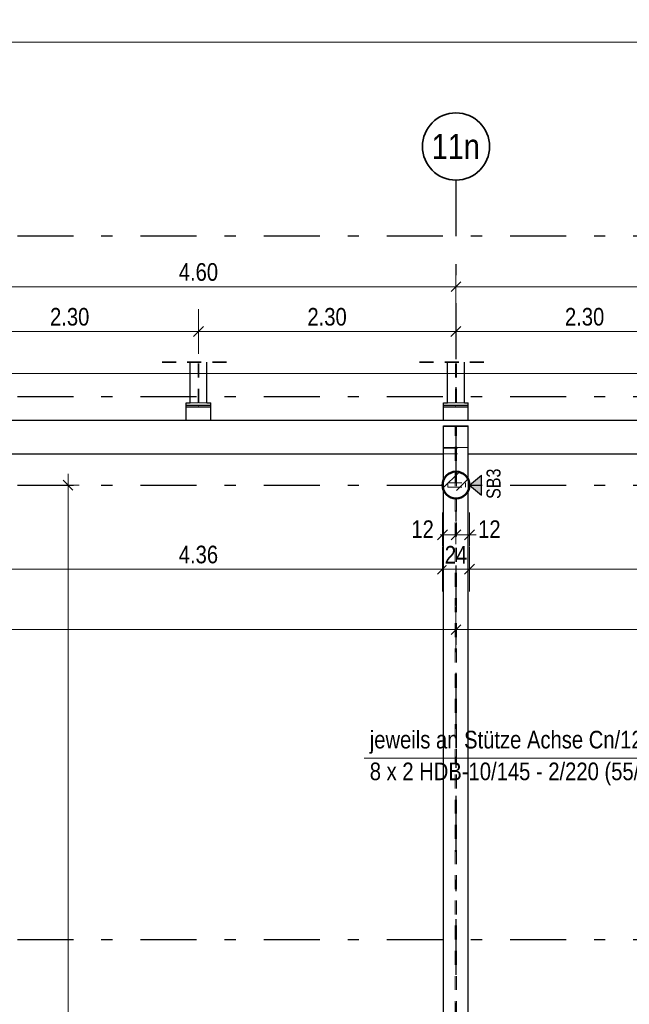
# Model space of a CAD drawing. Header units: millimetres. Extents: x -13 to 146, y -13 to 60.
# Tile 114 of 170: x 38.67 to 44.11, y 32.04 to 40.83. Entities that reach past the tile are written whole.
import ezdxf
from ezdxf.enums import TextEntityAlignment as Align

# ---------------------------------------------------------------- set-up
doc = ezdxf.new("R2010")
doc.units = ezdxf.units.MM
doc.linetypes.add('DASHDOTX2', pattern=[2, 1, -0.5, 0, -0.5])
doc.linetypes.add('HIDDEN', pattern=[0.375, 0.25, -0.125])
doc.layers.add('Achsen', color=7, linetype='Continuous', lineweight=20)
doc.layers.add('Schraffuren', color=7, linetype='Continuous', lineweight=20)
doc.styles.add('Arial Narrow', font='ARIALN.TTF')
doc.dimstyles.new('Arch_Strakon_dimstyle', dxfattribs={"dimtxt": 11.25, "dimasz": 1, "dimexe": 1.25, "dimexo": 0.0625, "dimgap": 1, "dimtad": 0, "dimdec": 5, "dimzin": 12, "dimdsep": 46, "dimtxsty": 'Arial Narrow', "dimblk": 'Arrowhead_Tick', "dimsah": 1, "dimcen": 0, "dimse1": 1, "dimse2": 1, "dimclrd": 6, "dimclrt": 3, "dimazin": 0, "dimtfac": 1, "dimtdec": 4, "dimtmove": 0, "dimatfit": 3, "dimldrblk": 'NONE', "dimfxl": 1, "dimtvp": 1, "dimtolj": 1, "dimtzin": 0, "dimlwd": 13, "dimarcsym": 2})

# ---------------------------------------------------------------- blocks, each defined once
blk = doc.blocks.new('Arrowhead_Tick')
at = {"color": 0, "linetype": 'Continuous', "lineweight": -2}
for p, q in [((0, 20), (0, -10)), ((-1, 0), (0, 0)), ((10, 0), (0, 0))]:
    blk.add_line(p, q, dxfattribs=at)
at = {"color": 2, "linetype": 'Continuous', "lineweight": 35}
blk.add_line((4.42, 4.42), (-4.42, -4.42), dxfattribs=at)
blk = doc.blocks.new('*D20')
at = {"layer": 'Achsen', "color": 6, "linetype": 'Continuous', "lineweight": 13}
blk.add_line((37.9747, 38.45), (42.5547, 38.45), dxfattribs=at)
at = {"layer": 'Defpoints', "color": 0}
for p in [(42.5647, 38.45), (37.9647, 36.6781), (42.5647, 36.6781)]:
    blk.add_point(p, dxfattribs=at)
at = {"layer": 'Achsen', "color": 6, "lineweight": 13, "xscale": 0.01, "yscale": 0.01, "zscale": 0.01}
blk.add_blockref('Arrowhead_Tick', (42.5647, 38.45), dxfattribs=at)
at = {"layer": 'Achsen', "color": 6, "lineweight": 13, "xscale": 0.01, "yscale": 0.01, "zscale": 0.01, "rotation": 180}
blk.add_blockref('Arrowhead_Tick', (37.9647, 38.45), dxfattribs=at)
at = {"layer": 'Achsen', "color": 2, "lineweight": 35, "insert": (40.2647, 38.5804), "char_height": 0.1575, "attachment_point": 5, "style": 'Arial Narrow', "bg_fill": 3, "box_fill_scale": 1.1, "bg_fill_color": 256, "bg_fill_true_color": 13158600, "bg_fill_transparency": 0}
blk.add_mtext('\\A1;4.60', dxfattribs=at)
blk = doc.blocks.new('_None')
blk = doc.blocks.new('*D21')
at = {"layer": 'Achsen', "color": 6, "linetype": 'Continuous', "lineweight": 13}
blk.add_line((42.5747, 38.45), (46.7446, 38.45), dxfattribs=at)
at = {"layer": 'Defpoints', "color": 0}
for p in [(46.7546, 38.45), (42.5647, 36.6781), (46.7546, 36.6781)]:
    blk.add_point(p, dxfattribs=at)
at = {"layer": 'Achsen', "color": 6, "lineweight": 13, "xscale": 0.01, "yscale": 0.01, "zscale": 0.01}
blk.add_blockref('Arrowhead_Tick', (46.7546, 38.45), dxfattribs=at)
at = {"layer": 'Achsen', "color": 6, "lineweight": 13, "xscale": 0.01, "yscale": 0.01, "zscale": 0.01, "rotation": 180}
blk.add_blockref('Arrowhead_Tick', (42.5647, 38.45), dxfattribs=at)
at = {"layer": 'Achsen', "color": 2, "lineweight": 35, "insert": (44.6597, 38.5804), "char_height": 0.1575, "attachment_point": 5, "style": 'Arial Narrow', "bg_fill": 3, "box_fill_scale": 1.1, "bg_fill_color": 256, "bg_fill_true_color": 13158600, "bg_fill_transparency": 0}
blk.add_mtext('\\A1;4.19', dxfattribs=at)
blk = doc.blocks.new('*D45')
at = {"layer": 'Achsen', "color": 6, "linetype": 'Continuous', "lineweight": 13}
blk.add_line((38.0947, 35.9265), (42.4347, 35.9265), dxfattribs=at)
at = {"layer": 'Defpoints', "color": 0}
for p in [(38.0847, 36.6781), (42.4447, 36.6781), (42.4447, 35.9265)]:
    blk.add_point(p, dxfattribs=at)
at = {"layer": 'Achsen', "color": 6, "lineweight": 13, "xscale": 0.01, "yscale": 0.01, "zscale": 0.01}
blk.add_blockref('Arrowhead_Tick', (42.4447, 35.9265), dxfattribs=at)
at = {"layer": 'Achsen', "color": 6, "lineweight": 13, "xscale": 0.01, "yscale": 0.01, "zscale": 0.01, "rotation": 180}
blk.add_blockref('Arrowhead_Tick', (38.0847, 35.9265), dxfattribs=at)
at = {"layer": 'Achsen', "color": 2, "lineweight": 35, "insert": (40.2647, 36.0569), "char_height": 0.1575, "attachment_point": 5, "style": 'Arial Narrow', "bg_fill": 3, "box_fill_scale": 1.1, "bg_fill_color": 256, "bg_fill_true_color": 13158600, "bg_fill_transparency": 0}
blk.add_mtext('\\A1;4.36', dxfattribs=at)
blk = doc.blocks.new('*D46')
at = {"layer": 'Achsen', "color": 6, "linetype": 'Continuous', "lineweight": 13}
for p, q in [((42.4347, 36.2338), (42.4247, 36.2338)), ((42.4447, 36.2338), (42.5646, 36.2338)), ((42.5746, 36.2338), (42.5846, 36.2338))]:
    blk.add_line(p, q, dxfattribs=at)
at = {"layer": 'Defpoints', "color": 0}
for p in [(42.5646, 39.4022), (42.4447, 36.6781), (42.5646, 36.2338)]:
    blk.add_point(p, dxfattribs=at)
at = {"layer": 'Achsen', "color": 6, "lineweight": 13, "xscale": 0.01, "yscale": 0.01, "zscale": 0.01}
blk.add_blockref('Arrowhead_Tick', (42.4447, 36.2338), dxfattribs=at)
at = {"layer": 'Achsen', "color": 6, "lineweight": 13, "xscale": 0.01, "yscale": 0.01, "zscale": 0.01, "rotation": 180}
blk.add_blockref('Arrowhead_Tick', (42.5646, 36.2338), dxfattribs=at)
at = {"layer": 'Achsen', "color": 2, "lineweight": 35, "insert": (42.2667, 36.2838), "char_height": 0.1575, "attachment_point": 5, "style": 'Arial Narrow', "bg_fill": 3, "box_fill_scale": 1.1, "bg_fill_color": 256, "bg_fill_true_color": 13158600, "bg_fill_transparency": 0}
blk.add_mtext('\\A1;12', dxfattribs=at)
blk = doc.blocks.new('*D47')
at = {"layer": 'Achsen', "color": 6, "linetype": 'Continuous', "lineweight": 13}
blk.add_line((42.5746, 36.2338), (42.6747, 36.2338), dxfattribs=at)
at = {"layer": 'Defpoints', "color": 0}
for p in [(42.5646, 39.4022), (42.6847, 36.6781)]:
    blk.add_point(p, dxfattribs=at)
at = {"layer": 'Achsen', "color": 6, "lineweight": 13, "xscale": 0.01, "yscale": 0.01, "zscale": 0.01}
blk.add_blockref('Arrowhead_Tick', (42.6847, 36.2338), dxfattribs=at)
at = {"layer": 'Achsen', "color": 6, "lineweight": 13, "xscale": 0.01, "yscale": 0.01, "zscale": 0.01, "rotation": 180}
blk.add_blockref('Arrowhead_Tick', (42.5646, 36.2338), dxfattribs=at)
at = {"layer": 'Achsen', "color": 2, "lineweight": 35, "insert": (42.8627, 36.2838), "char_height": 0.1575, "attachment_point": 5, "style": 'Arial Narrow', "bg_fill": 3, "box_fill_scale": 1.1, "bg_fill_color": 256, "bg_fill_true_color": 13158600, "bg_fill_transparency": 0}
blk.add_mtext('\\A1;12', dxfattribs=at)
at = {"layer": 'Defpoints', "color": 0}
blk.add_point((42.6847, 36.2338), dxfattribs=at)
blk = doc.blocks.new('*D48')
at = {"layer": 'Achsen', "color": 6, "linetype": 'Continuous', "lineweight": 13}
blk.add_line((42.6947, 35.9265), (46.6246, 35.9265), dxfattribs=at)
at = {"layer": 'Defpoints', "color": 0}
for p in [(42.6847, 36.6781), (46.6346, 36.6781), (46.6346, 35.9265)]:
    blk.add_point(p, dxfattribs=at)
at = {"layer": 'Achsen', "color": 6, "lineweight": 13, "xscale": 0.01, "yscale": 0.01, "zscale": 0.01}
blk.add_blockref('Arrowhead_Tick', (46.6346, 35.9265), dxfattribs=at)
at = {"layer": 'Achsen', "color": 6, "lineweight": 13, "xscale": 0.01, "yscale": 0.01, "zscale": 0.01, "rotation": 180}
blk.add_blockref('Arrowhead_Tick', (42.6847, 35.9265), dxfattribs=at)
at = {"layer": 'Achsen', "color": 2, "lineweight": 35, "insert": (44.6597, 36.0569), "char_height": 0.1575, "attachment_point": 5, "style": 'Arial Narrow', "bg_fill": 3, "box_fill_scale": 1.1, "bg_fill_color": 256, "bg_fill_true_color": 13158600, "bg_fill_transparency": 0}
blk.add_mtext('\\A1;3.95', dxfattribs=at)
blk = doc.blocks.new('*D62')
at = {"layer": 'Achsen', "color": 6, "linetype": 'Continuous', "lineweight": 13}
blk.add_line((42.4547, 35.9265), (42.6747, 35.9265), dxfattribs=at)
at = {"layer": 'Defpoints', "color": 0}
for p in [(42.4447, 36.6781), (42.6847, 36.6781)]:
    blk.add_point(p, dxfattribs=at)
at = {"layer": 'Achsen', "color": 6, "lineweight": 13, "xscale": 0.01, "yscale": 0.01, "zscale": 0.01}
blk.add_blockref('Arrowhead_Tick', (42.6847, 35.9265), dxfattribs=at)
at = {"layer": 'Achsen', "color": 6, "lineweight": 13, "xscale": 0.01, "yscale": 0.01, "zscale": 0.01, "rotation": 180}
blk.add_blockref('Arrowhead_Tick', (42.4447, 35.9265), dxfattribs=at)
at = {"layer": 'Achsen', "color": 2, "lineweight": 35, "insert": (42.5647, 36.0556), "char_height": 0.1575, "attachment_point": 5, "style": 'Arial Narrow', "bg_fill": 3, "box_fill_scale": 1.1, "bg_fill_color": 256, "bg_fill_true_color": 13158600, "bg_fill_transparency": 0}
blk.add_mtext('\\A1;24', dxfattribs=at)
at = {"layer": 'Defpoints', "color": 0}
blk.add_point((42.6847, 35.9265), dxfattribs=at)
blk = doc.blocks.new('*D117')
at = {"color": 6, "linetype": 'Continuous', "lineweight": 13}
blk.add_line((37.9755, 38.05), (40.2546, 38.05), dxfattribs=at)
at = {"layer": 'Defpoints', "color": 0}
for p in [(40.2646, 38.05), (40.2646, 37.3781), (37.9655, 25.8681)]:
    blk.add_point(p, dxfattribs=at)
at = {"color": 6, "lineweight": 13, "xscale": 0.01, "yscale": 0.01, "zscale": 0.01}
blk.add_blockref('Arrowhead_Tick', (40.2646, 38.05), dxfattribs=at)
at = {"color": 6, "lineweight": 13, "xscale": 0.01, "yscale": 0.01, "zscale": 0.01, "rotation": 180}
blk.add_blockref('Arrowhead_Tick', (37.9655, 38.05), dxfattribs=at)
at = {"color": 2, "lineweight": 35, "insert": (39.1151, 38.1804), "char_height": 0.1575, "attachment_point": 5, "style": 'Arial Narrow', "bg_fill": 3, "box_fill_scale": 1.1, "bg_fill_color": 256, "bg_fill_true_color": 13158600, "bg_fill_transparency": 0}
blk.add_mtext('\\A1;2.30', dxfattribs=at)
blk = doc.blocks.new('*D118')
at = {"color": 6, "linetype": 'Continuous', "lineweight": 13}
blk.add_line((40.2746, 38.05), (42.5526, 38.05), dxfattribs=at)
at = {"layer": 'Defpoints', "color": 0}
for p in [(42.5626, 38.05), (40.2646, 37.3781), (42.5626, 37.3781)]:
    blk.add_point(p, dxfattribs=at)
at = {"color": 6, "lineweight": 13, "xscale": 0.01, "yscale": 0.01, "zscale": 0.01}
blk.add_blockref('Arrowhead_Tick', (42.5626, 38.05), dxfattribs=at)
at = {"color": 6, "lineweight": 13, "xscale": 0.01, "yscale": 0.01, "zscale": 0.01, "rotation": 180}
blk.add_blockref('Arrowhead_Tick', (40.2646, 38.05), dxfattribs=at)
at = {"color": 2, "lineweight": 35, "insert": (41.4136, 38.1804), "char_height": 0.1575, "attachment_point": 5, "style": 'Arial Narrow', "bg_fill": 3, "box_fill_scale": 1.1, "bg_fill_color": 256, "bg_fill_true_color": 13158600, "bg_fill_transparency": 0}
blk.add_mtext('\\A1;2.30', dxfattribs=at)
blk = doc.blocks.new('*D119')
at = {"color": 6, "linetype": 'Continuous', "lineweight": 13}
blk.add_line((42.5726, 38.05), (44.8546, 38.05), dxfattribs=at)
at = {"layer": 'Defpoints', "color": 0}
for p in [(44.8646, 38.05), (42.5626, 37.3781), (44.8646, 37.3781)]:
    blk.add_point(p, dxfattribs=at)
at = {"color": 6, "lineweight": 13, "xscale": 0.01, "yscale": 0.01, "zscale": 0.01}
blk.add_blockref('Arrowhead_Tick', (44.8646, 38.05), dxfattribs=at)
at = {"color": 6, "lineweight": 13, "xscale": 0.01, "yscale": 0.01, "zscale": 0.01, "rotation": 180}
blk.add_blockref('Arrowhead_Tick', (42.5626, 38.05), dxfattribs=at)
at = {"color": 2, "lineweight": 35, "insert": (43.7136, 38.1804), "char_height": 0.1575, "attachment_point": 5, "style": 'Arial Narrow', "bg_fill": 3, "box_fill_scale": 1.1, "bg_fill_color": 256, "bg_fill_true_color": 13158600, "bg_fill_transparency": 0}
blk.add_mtext('\\A1;2.30', dxfattribs=at)
blk = doc.blocks.new('*D176')
at = {"layer": 'Achsen', "color": 6, "linetype": 'Continuous', "lineweight": 13}
blk.add_line((37.9747, 35.3868), (42.5547, 35.3868), dxfattribs=at)
at = {"layer": 'Defpoints', "color": 0}
for p in [(37.9647, 36.5581), (42.5647, 36.5581), (42.5647, 35.3868)]:
    blk.add_point(p, dxfattribs=at)
at = {"layer": 'Achsen', "color": 6, "lineweight": 13, "xscale": 0.01, "yscale": 0.01, "zscale": 0.01}
blk.add_blockref('Arrowhead_Tick', (42.5647, 35.3868), dxfattribs=at)
at = {"layer": 'Achsen', "color": 6, "lineweight": 13, "xscale": 0.01, "yscale": 0.01, "zscale": 0.01, "rotation": 180}
blk.add_blockref('Arrowhead_Tick', (37.9647, 35.3868), dxfattribs=at)
blk = doc.blocks.new('*D177')
at = {"layer": 'Achsen', "color": 6, "linetype": 'Continuous', "lineweight": 13}
blk.add_line((42.5747, 35.3868), (46.7446, 35.3868), dxfattribs=at)
at = {"layer": 'Defpoints', "color": 0}
for p in [(46.7546, 36.6781), (42.5647, 36.5581), (46.7546, 35.3868)]:
    blk.add_point(p, dxfattribs=at)
at = {"layer": 'Achsen', "color": 6, "lineweight": 13, "xscale": 0.01, "yscale": 0.01, "zscale": 0.01}
blk.add_blockref('Arrowhead_Tick', (46.7546, 35.3868), dxfattribs=at)
at = {"layer": 'Achsen', "color": 6, "lineweight": 13, "xscale": 0.01, "yscale": 0.01, "zscale": 0.01, "rotation": 180}
blk.add_blockref('Arrowhead_Tick', (42.5647, 35.3868), dxfattribs=at)
blk = doc.blocks.new('*D378')
at = {"color": 6, "linetype": 'Continuous', "lineweight": 13}
blk.add_line((39.1, 26.0581), (39.1, 36.668), dxfattribs=at)
at = {"layer": 'Defpoints', "color": 0}
for p in [(39.1, 36.678), (49.1225, 36.678), (47.085, 26.0481)]:
    blk.add_point(p, dxfattribs=at)
at = {"color": 6, "lineweight": 13, "xscale": 0.01, "yscale": 0.01, "zscale": 0.01}
for p, rotation in [((39.1, 36.678), 90), ((39.1, 26.0481), 270)]:
    blk.add_blockref('Arrowhead_Tick', p, dxfattribs=dict(at, rotation=rotation))
at = {"color": 2, "lineweight": 35, "insert": (38.9696, 31.3631), "char_height": 0.1575, "attachment_point": 5, "rotation": 90, "style": 'Arial Narrow', "bg_fill": 3, "box_fill_scale": 1.1, "bg_fill_color": 256, "bg_fill_true_color": 13158600, "bg_fill_transparency": 0}
blk.add_mtext('\\A1;10.63', dxfattribs=at)
blk = doc.blocks.new('*D398')
at = {"color": 6, "linetype": 'Continuous', "lineweight": 13}
for p, q in [((5.6042, 37.6751), (25.7284, 37.6751)), ((47.325, 37.6751), (26.2692, 37.6751))]:
    blk.add_line(p, q, dxfattribs=at)
at = {"layer": 'Defpoints', "color": 0}
for p in [(47.335, 37.6751), (47.335, 37.2581), (5.5942, 36.9581)]:
    blk.add_point(p, dxfattribs=at)
at = {"color": 6, "lineweight": 13, "xscale": 0.01, "yscale": 0.01, "zscale": 0.01}
blk.add_blockref('Arrowhead_Tick', (47.335, 37.6751), dxfattribs=at)
at = {"color": 6, "lineweight": 13, "xscale": 0.01, "yscale": 0.01, "zscale": 0.01, "rotation": 180}
blk.add_blockref('Arrowhead_Tick', (5.5942, 37.6751), dxfattribs=at)
at = {"color": 2, "lineweight": 35, "insert": (25.9988, 37.7274), "char_height": 0.1575, "attachment_point": 5, "style": 'Arial Narrow', "bg_fill": 3, "box_fill_scale": 1.1, "bg_fill_color": 256, "bg_fill_true_color": 13158600, "bg_fill_transparency": 0}
blk.add_mtext('\\A1;41.74', dxfattribs=at)
blk = doc.blocks.new('*D819')
at = {"layer": 'Achsen', "color": 6, "linetype": 'Continuous', "lineweight": 13}
blk.add_line((6.0542, 40.6347), (47.195, 40.6347), dxfattribs=at)
at = {"layer": 'Defpoints', "color": 0}
for p in [(47.205, 40.6347), (6.0442, 37.7745), (47.205, 37.4131)]:
    blk.add_point(p, dxfattribs=at)
at = {"layer": 'Achsen', "color": 6, "lineweight": 13, "xscale": 0.01, "yscale": 0.01, "zscale": 0.01}
blk.add_blockref('Arrowhead_Tick', (47.205, 40.6347), dxfattribs=at)
at = {"layer": 'Achsen', "color": 6, "lineweight": 13, "xscale": 0.01, "yscale": 0.01, "zscale": 0.01, "rotation": 180}
blk.add_blockref('Arrowhead_Tick', (6.0442, 40.6347), dxfattribs=at)

msp = doc.modelspace()

# ---------------------------------------------------------------- hatches: boundary and pattern name
at = {"layer": 'Achsen', "lineweight": 25, "true_color": 0x80ff80}
msp.add_hatch(color=91, dxfattribs=at).paths.add_polyline_path([(42.792907, 36.767521), (42.792907, 36.588659), (42.68469, 36.67809)])
at = {"layer": 'Schraffuren', "lineweight": 13}
h = msp.add_hatch(dxfattribs=at)
h.set_pattern_fill('bB', color=6, scale=0.01, angle=45, style=0, pattern_type=2)
h.set_pattern_definition([(45, (0, 0), (-0.14142136, 0.14142136), [0.15, -0.1]), (45, (-0.07071, 0.07071), (-0.14142136, 0.14142136), [])])
h.paths.add_polyline_path([(42.68469, 36.67809), (42.68465, 36.68118), (42.684531, 36.684267), (42.684332, 36.687351), (42.684054, 36.690428), (42.683696, 36.693498), (42.68326, 36.696557), (42.682745, 36.699604), (42.682152, 36.702636), (42.681481, 36.705652), (42.680733, 36.708651), (42.679908, 36.711628), (42.679006, 36.714584), (42.678028, 36.717515), (42.676976, 36.72042), (42.675849, 36.723297), (42.674648, 36.726144), (42.673374, 36.72896), (42.672028, 36.731741), (42.670611, 36.734487), (42.669124, 36.737196), (42.667567, 36.739865), (42.665943, 36.742494), (42.664251, 36.745079), (42.662493, 36.747621), (42.66067, 36.750116), (42.658784, 36.752563), (42.656835, 36.754961), (42.654826, 36.757308), (42.652756, 36.759603), (42.650628, 36.761843), (42.648443, 36.764028), (42.646202, 36.766156), (42.643908, 36.768226), (42.641561, 36.770236), (42.639163, 36.772184), (42.636715, 36.774071), (42.63422, 36.775893), (42.631679, 36.777651), (42.629093, 36.779343), (42.626465, 36.780968), (42.623795, 36.782524), (42.621087, 36.784011), (42.618341, 36.785428), (42.615559, 36.786774), (42.612744, 36.788048), (42.609897, 36.789249), (42.60702, 36.790376), (42.604115, 36.791429), (42.601183, 36.792406), (42.598228, 36.793308), (42.59525, 36.794133), (42.592252, 36.794882), (42.589236, 36.795553), (42.586203, 36.796146), (42.583157, 36.796661), (42.580097, 36.797097), (42.577028, 36.797454), (42.573951, 36.797732), (42.570867, 36.797931), (42.567779, 36.79805), (42.56469, 36.79809), (42.5616, 36.79805), (42.558512, 36.797931), (42.555429, 36.797732), (42.552351, 36.797454), (42.549282, 36.797097), (42.546223, 36.796661), (42.543176, 36.796146), (42.540143, 36.795553), (42.537127, 36.794882), (42.534129, 36.794133), (42.531151, 36.793308), (42.528196, 36.792406), (42.525265, 36.791429), (42.522359, 36.790376), (42.519482, 36.789249), (42.516635, 36.788048), (42.51382, 36.786774), (42.511038, 36.785428), (42.508292, 36.784011), (42.505584, 36.782524), (42.502915, 36.780968), (42.500286, 36.779343), (42.4977, 36.777651), (42.495159, 36.775893), (42.492664, 36.774071), (42.490217, 36.772184), (42.487819, 36.770236), (42.485471, 36.768226), (42.483177, 36.766156), (42.480936, 36.764028), (42.478751, 36.761843), (42.476623, 36.759603), (42.474554, 36.757308), (42.472544, 36.754961), (42.470595, 36.752563), (42.468709, 36.750116), (42.466886, 36.747621), (42.465128, 36.745079), (42.463437, 36.742494), (42.461812, 36.739865), (42.460255, 36.737196), (42.458768, 36.734487), (42.457351, 36.731741), (42.456005, 36.72896), (42.454732, 36.726144), (42.453531, 36.723297), (42.452404, 36.72042), (42.451351, 36.717515), (42.450373, 36.714584), (42.449472, 36.711628), (42.448646, 36.708651), (42.447898, 36.705652), (42.447227, 36.702636), (42.446634, 36.699604), (42.446119, 36.696557), (42.445683, 36.693498), (42.445326, 36.690428), (42.445048, 36.687351), (42.444849, 36.684267), (42.444729, 36.68118), (42.44469, 36.67809), (42.444729, 36.675), (42.444849, 36.671913), (42.445048, 36.668829), (42.445326, 36.665751), (42.445683, 36.662682), (42.446119, 36.659623), (42.446634, 36.656576), (42.447227, 36.653544), (42.447898, 36.650527), (42.448646, 36.647529), (42.449472, 36.644552), (42.450373, 36.641596), (42.451351, 36.638665), (42.452404, 36.63576), (42.453531, 36.632883), (42.454732, 36.630036), (42.456005, 36.62722), (42.457351, 36.624439), (42.458768, 36.621693), (42.460255, 36.618984), (42.461812, 36.616315), (42.463437, 36.613686), (42.465128, 36.611101), (42.466886, 36.608559), (42.468709, 36.606064), (42.470595, 36.603617), (42.472544, 36.601219), (42.474554, 36.598872), (42.476623, 36.596577), (42.478751, 36.594337), (42.480936, 36.592152), (42.483177, 36.590024), (42.485471, 36.587954), (42.487819, 36.585944), (42.490217, 36.583996), (42.492664, 36.582109), (42.495159, 36.580287), (42.4977, 36.578529), (42.500286, 36.576837), (42.502915, 36.575212), (42.505584, 36.573656), (42.508292, 36.572169), (42.511038, 36.570752), (42.51382, 36.569406), (42.516635, 36.568132), (42.519482, 36.566931), (42.522359, 36.565804), (42.525265, 36.564751), (42.528196, 36.563774), (42.531151, 36.562872), (42.534129, 36.562047), (42.537127, 36.561298), (42.540143, 36.560627), (42.543176, 36.560034), (42.546223, 36.559519), (42.549282, 36.559083), (42.552351, 36.558726), (42.555429, 36.558448), (42.558512, 36.558249), (42.5616, 36.55813), (42.56469, 36.55809), (42.567779, 36.55813), (42.570867, 36.558249), (42.573951, 36.558448), (42.577028, 36.558726), (42.580097, 36.559083), (42.583157, 36.559519), (42.586203, 36.560034), (42.589236, 36.560627), (42.592252, 36.561298), (42.59525, 36.562047), (42.598228, 36.562872), (42.601183, 36.563774), (42.604115, 36.564751), (42.60702, 36.565804), (42.609897, 36.566931), (42.612744, 36.568132), (42.615559, 36.569406), (42.618341, 36.570752), (42.621087, 36.572169), (42.623795, 36.573656), (42.626465, 36.575212), (42.629093, 36.576837), (42.631679, 36.578529), (42.63422, 36.580287), (42.636715, 36.582109), (42.639163, 36.583996), (42.641561, 36.585944), (42.643908, 36.587954), (42.646202, 36.590024), (42.648443, 36.592152), (42.650628, 36.594337), (42.652756, 36.596577), (42.654826, 36.598872), (42.656835, 36.601219), (42.658784, 36.603617), (42.66067, 36.606064), (42.662493, 36.608559), (42.664251, 36.611101), (42.665943, 36.613686), (42.667567, 36.616315), (42.669124, 36.618984), (42.670611, 36.621693), (42.672028, 36.624439), (42.673374, 36.62722), (42.674648, 36.630036), (42.675849, 36.632883), (42.676976, 36.63576), (42.678028, 36.638665), (42.679006, 36.641596), (42.679908, 36.644552), (42.680733, 36.647529), (42.681481, 36.650527), (42.682152, 36.653544), (42.682745, 36.656576), (42.68326, 36.659623), (42.683696, 36.662682), (42.684054, 36.665751), (42.684332, 36.668829), (42.684531, 36.671913), (42.68465, 36.675)])

# ---------------------------------------------------------------- linework, layer by layer
at = {"color": 5, "linetype": 'Continuous', "lineweight": 18}
msp.add_line((41.744868, 34.239014), (45.946969, 34.239014), dxfattribs=at)
at = {"layer": 'Achsen', "color": 3, "linetype": 'DASHDOTX2', "lineweight": 25, "ltscale": 0.5}
for p, q in [((42.564631, 39.402162), (42.564631, 13.251851)), ((3.447631, 38.90299), (49.122527, 38.90299)), ((3.447631, 37.46799), (49.122527, 37.46799)), ((3.447631, 36.67799), (49.122527, 36.67799)), ((3.447631, 32.61799), (49.122527, 32.61799))]:
    msp.add_line(p, q, dxfattribs=at)
at = {"layer": 'Achsen', "color": 3, "linetype": 'Continuous', "lineweight": 25}
for p, q in [((42.68469, 36.67809), (42.792907, 36.767521)), ((42.792907, 36.588659), (42.792907, 36.767521)), ((42.68469, 36.67809), (42.792907, 36.588659))]:
    msp.add_line(p, q, dxfattribs=at)
at = {"layer": 'Achsen', "color": 2, "linetype": 'Continuous', "lineweight": 35}
msp.add_circle((42.564631, 39.702162), 0.3, dxfattribs=at)
at = {"layer": 'Achsen', "color": 9, "linetype": 'Continuous', "lineweight": 0}
for centre in [(40.264631, 37.37809), (42.562631, 37.37809), (42.444678, 36.67809), (42.684678, 36.67809)]:
    msp.add_circle(centre, 0.00111, dxfattribs=at)

# ---------------------------------------------------------------- texts
at = {"layer": 'Achsen', "color": 4, "lineweight": 50, "style": 'Arial Narrow'}
msp.add_text('11n', height=0.225, dxfattribs=at).set_placement((42.563031, 39.702162), align=Align.MIDDLE_CENTER)

# ---------------------------------------------------------------- next in the draw order: dimensions: what is measured, and where the dimension line sits
at = {"layer": 'Achsen', "lineweight": 35}
dim = msp.add_linear_dim(base=(42.56469, 38.45), p1=(37.964682, 36.67809), p2=(42.56469, 36.67809), text='4.60', dimstyle='Arch_Strakon_dimstyle', override={"dimscale": 0.01, "dimtxt": 15.75, "dimasz": 1, "dimgap": 5, "dimtad": 1, "dimjust": 0, "dimtih": 0, "dimtoh": 0, "dimdec": 4, "dimdsep": 46, "dimtxsty": 'Arial Narrow', "dimclrd": 6, "dimclrt": 2, "dimtix": 1, "dimtofl": 255, "dimtmove": 0, "dimatfit": 2, "dimfxl": 0, "dimfxlon": 0, "dimtvp": 31.746032, "dimtfill": 1, "dimtfillclr": 7, "dimlwd": 13}, dxfattribs=at)
dim.commit()
dim.dimension.update_dxf_attribs({"geometry": '*D20', "text_midpoint": (40.264686, 38.45), "dimtype": 160})

# ---------------------------------------------------------------- next in the draw order: dimensions: what is measured, and where the dimension line sits
dim = msp.add_linear_dim(base=(46.754645, 38.45), p1=(42.56469, 36.67809), p2=(46.754645, 36.67809), text='4.19', dimstyle='Arch_Strakon_dimstyle', override={"dimscale": 0.01, "dimtxt": 15.75, "dimasz": 1, "dimgap": 5, "dimtad": 1, "dimjust": 0, "dimtih": 0, "dimtoh": 0, "dimdec": 4, "dimdsep": 46, "dimtxsty": 'Arial Narrow', "dimclrd": 6, "dimclrt": 2, "dimtix": 1, "dimtofl": 255, "dimtmove": 0, "dimatfit": 2, "dimfxl": 0, "dimfxlon": 0, "dimtvp": 31.746032, "dimtfill": 1, "dimtfillclr": 7, "dimlwd": 13}, dxfattribs=at)
dim.commit()
dim.dimension.update_dxf_attribs({"geometry": '*D21', "text_midpoint": (44.659668, 38.45), "dimtype": 160})

# ---------------------------------------------------------------- next in the draw order: dimensions: what is measured, and where the dimension line sits
dim = msp.add_linear_dim(base=(42.44469, 35.926509), p1=(38.084682, 36.67809), p2=(42.44469, 36.67809), text='4.36', dimstyle='Arch_Strakon_dimstyle', override={"dimscale": 0.01, "dimtxt": 15.75, "dimasz": 1, "dimgap": 5, "dimtad": 1, "dimjust": 0, "dimtih": 0, "dimtoh": 0, "dimdec": 5, "dimdsep": 46, "dimtxsty": 'Arial Narrow', "dimclrd": 6, "dimclrt": 2, "dimtix": 1, "dimtofl": 255, "dimtmove": 0, "dimatfit": 2, "dimfxl": 0, "dimfxlon": 0, "dimtvp": 31.746032, "dimtfill": 1, "dimtfillclr": 7, "dimlwd": 13}, dxfattribs=at)
dim.commit()
dim.dimension.update_dxf_attribs({"geometry": '*D45', "text_midpoint": (40.264686, 35.926509), "dimtype": 160})

# ---------------------------------------------------------------- next in the draw order: dimensions: what is measured, and where the dimension line sits
at = {"lineweight": 35}
dim = msp.add_linear_dim(base=(40.264631, 38.05), p1=(37.965486, 25.868114), p2=(40.264631, 37.37809), text='2.30', dimstyle='Arch_Strakon_dimstyle', override={"dimscale": 0.01, "dimtxt": 15.75, "dimasz": 1, "dimgap": 5, "dimtad": 1, "dimjust": 0, "dimtih": 0, "dimtoh": 0, "dimdec": 5, "dimdsep": 46, "dimtxsty": 'Arial Narrow', "dimclrd": 6, "dimclrt": 2, "dimtix": 1, "dimtofl": 255, "dimtmove": 0, "dimatfit": 2, "dimfxl": 0, "dimfxlon": 0, "dimtvp": 31.746032, "dimtfill": 1, "dimtfillclr": 7, "dimlwd": 13}, dxfattribs=at)
dim.commit()
dim.dimension.update_dxf_attribs({"geometry": '*D117', "text_midpoint": (39.115059, 38.05), "dimtype": 160})
at = {"layer": 'Achsen', "lineweight": 35}
dim = msp.add_linear_dim(base=(42.564631, 36.233775), p1=(42.44469, 36.67809), p2=(42.564631, 39.402162), text='12', dimstyle='Arch_Strakon_dimstyle', override={"dimscale": 0.01, "dimtxt": 15.75, "dimasz": 1, "dimgap": 5, "dimtad": 1, "dimjust": 0, "dimtih": 0, "dimtoh": 0, "dimdec": 5, "dimdsep": 46, "dimtxsty": 'Arial Narrow', "dimclrd": 6, "dimclrt": 2, "dimtix": 0, "dimtofl": 255, "dimtmove": 2, "dimatfit": 2, "dimfxl": 0, "dimfxlon": 0, "dimtvp": 31.746032, "dimtfill": 1, "dimtfillclr": 7, "dimlwd": 13}, dxfattribs=at)
dim.commit()
dim.dimension.update_dxf_attribs({"geometry": '*D46', "text_midpoint": (42.266715, 36.283775), "dimtype": 160})

# ---------------------------------------------------------------- next in the draw order: dimensions: what is measured, and where the dimension line sits
dim = msp.add_linear_dim(base=(42.68469, 36.233775), p1=(42.564631, 39.402162), p2=(42.68469, 36.67809), text='12', dimstyle='Arch_Strakon_dimstyle', override={"dimscale": 0.01, "dimtxt": 15.75, "dimasz": 1, "dimgap": 5, "dimtad": 1, "dimjust": 4, "dimtih": 0, "dimtoh": 0, "dimdec": 5, "dimdsep": 46, "dimtxsty": 'Arial Narrow', "dimclrd": 6, "dimclrt": 2, "dimtix": 0, "dimtofl": 255, "dimtmove": 2, "dimatfit": 2, "dimfxl": 0, "dimfxlon": 0, "dimtvp": 31.746032, "dimtfill": 1, "dimtfillclr": 7, "dimlwd": 13}, dxfattribs=at)
dim.commit()
dim.dimension.update_dxf_attribs({"geometry": '*D47', "text_midpoint": (42.862665, 36.283775), "dimtype": 160})

# ---------------------------------------------------------------- next in the draw order: dimensions: what is measured, and where the dimension line sits
at = {"lineweight": 35}
dim = msp.add_linear_dim(base=(42.562631, 38.05), p1=(40.264631, 37.37809), p2=(42.562631, 37.37809), text='2.30', dimstyle='Arch_Strakon_dimstyle', override={"dimscale": 0.01, "dimtxt": 15.75, "dimasz": 1, "dimgap": 5, "dimtad": 1, "dimjust": 0, "dimtih": 0, "dimtoh": 0, "dimdec": 5, "dimdsep": 46, "dimtxsty": 'Arial Narrow', "dimclrd": 6, "dimclrt": 2, "dimtix": 1, "dimtofl": 255, "dimtmove": 0, "dimatfit": 2, "dimfxl": 0, "dimfxlon": 0, "dimtvp": 31.746032, "dimtfill": 1, "dimtfillclr": 7, "dimlwd": 13}, dxfattribs=at)
dim.commit()
dim.dimension.update_dxf_attribs({"geometry": '*D118', "text_midpoint": (41.413631, 38.05), "dimtype": 160})
at = {"layer": 'Achsen', "lineweight": 35}
dim = msp.add_linear_dim(base=(46.634645, 35.926509), p1=(42.68469, 36.67809), p2=(46.634645, 36.67809), text='3.95', dimstyle='Arch_Strakon_dimstyle', override={"dimscale": 0.01, "dimtxt": 15.75, "dimasz": 1, "dimgap": 5, "dimtad": 1, "dimjust": 0, "dimtih": 0, "dimtoh": 0, "dimdec": 5, "dimdsep": 46, "dimtxsty": 'Arial Narrow', "dimclrd": 6, "dimclrt": 2, "dimtix": 1, "dimtofl": 255, "dimtmove": 0, "dimatfit": 2, "dimfxl": 0, "dimfxlon": 0, "dimtvp": 31.746032, "dimtfill": 1, "dimtfillclr": 7, "dimlwd": 13}, dxfattribs=at)
dim.commit()
dim.dimension.update_dxf_attribs({"geometry": '*D48', "text_midpoint": (44.659668, 35.926509), "dimtype": 160})

# ---------------------------------------------------------------- next in the draw order: dimensions: what is measured, and where the dimension line sits
at = {"lineweight": 35}
dim = msp.add_linear_dim(base=(44.864631, 38.05), p1=(42.562631, 37.37809), p2=(44.864631, 37.37809), text='2.30', dimstyle='Arch_Strakon_dimstyle', override={"dimscale": 0.01, "dimtxt": 15.75, "dimasz": 1, "dimgap": 5, "dimtad": 1, "dimjust": 0, "dimtih": 0, "dimtoh": 0, "dimdec": 5, "dimdsep": 46, "dimtxsty": 'Arial Narrow', "dimclrd": 6, "dimclrt": 2, "dimtix": 1, "dimtofl": 255, "dimtmove": 0, "dimatfit": 2, "dimfxl": 0, "dimfxlon": 0, "dimtvp": 31.746032, "dimtfill": 1, "dimtfillclr": 7, "dimlwd": 13}, dxfattribs=at)
dim.commit()
dim.dimension.update_dxf_attribs({"geometry": '*D119', "text_midpoint": (43.713631, 38.05), "dimtype": 160})
at = {"layer": 'Achsen', "lineweight": 35}
dim = msp.add_linear_dim(base=(42.684678, 35.926509), p1=(42.444678, 36.67809), p2=(42.684678, 36.67809), text='24', dimstyle='Arch_Strakon_dimstyle', override={"dimscale": 0.01, "dimtxt": 15.75, "dimasz": 1, "dimgap": 5, "dimtad": 1, "dimjust": 0, "dimtih": 0, "dimtoh": 0, "dimdec": 5, "dimdsep": 46, "dimtxsty": 'Arial Narrow', "dimclrd": 6, "dimclrt": 2, "dimtix": 1, "dimtofl": 255, "dimtmove": 0, "dimatfit": 2, "dimfxl": 0, "dimfxlon": 0, "dimtvp": 31.746032, "dimtfill": 1, "dimtfillclr": 7, "dimlwd": 13}, dxfattribs=at)
dim.commit()
dim.dimension.update_dxf_attribs({"geometry": '*D62', "text_midpoint": (42.564678, 35.926509), "dimtype": 160})

# ---------------------------------------------------------------- next in the draw order: dimensions: what is measured, and where the dimension line sits
at = {"lineweight": 35}
dim = msp.add_linear_dim(base=(47.334982, 37.675059), p1=(5.594235, 36.95809), p2=(47.334982, 37.25809), text='41.74', dimstyle='Arch_Strakon_dimstyle', override={"dimscale": 0.01, "dimtxt": 15.75, "dimasz": 1, "dimgap": 5, "dimtad": 0, "dimjust": 0, "dimtih": 0, "dimtoh": 0, "dimdec": 5, "dimdsep": 46, "dimtxsty": 'Arial Narrow', "dimclrd": 6, "dimclrt": 2, "dimtix": 0, "dimtofl": 255, "dimtmove": 2, "dimatfit": 2, "dimfxl": 0, "dimfxlon": 0, "dimtvp": 31.746032, "dimtfill": 1, "dimtfillclr": 7, "dimlwd": 13}, dxfattribs=at)
dim.commit()
dim.dimension.update_dxf_attribs({"geometry": '*D398', "text_midpoint": (25.998766, 37.727379), "dimtype": 160})
at = {"layer": 'Achsen', "lineweight": 35}
for base, p1, p2, picture, middle in [((46.754645, 35.386782), (42.56469, 36.55809), (46.754645, 36.67809), '*D177', (44.659668, 35.386782)), ((42.56469, 35.386782), (37.964682, 36.55809), (42.56469, 36.55809), '*D176', (40.264686, 35.386782))]:
    dim = msp.add_linear_dim(base=base, p1=p1, p2=p2, text=' ', dimstyle='Arch_Strakon_dimstyle', override={"dimscale": 0.01, "dimtxt": 15.75, "dimasz": 1, "dimgap": 5, "dimtad": 1, "dimjust": 0, "dimtih": 0, "dimtoh": 0, "dimdec": 5, "dimdsep": 46, "dimtxsty": 'Arial Narrow', "dimclrd": 6, "dimclrt": 2, "dimtix": 1, "dimtofl": 255, "dimtmove": 0, "dimatfit": 2, "dimfxl": 0, "dimfxlon": 0, "dimtvp": 31.746032, "dimtfill": 1, "dimtfillclr": 7, "dimlwd": 13}, dxfattribs=at)
    dim.commit()
    dim.dimension.update_dxf_attribs({"geometry": picture, "text_midpoint": middle, "dimtype": 160})

# ---------------------------------------------------------------- next in the draw order: linework, layer by layer
at = {"color": 2, "linetype": 'HIDDEN', "lineweight": 35, "ltscale": 0.5}
for p, q in [((39.93959, 37.774522), (40.58959, 37.774522)), ((42.23969, 37.774522), (42.88969, 37.774522))]:
    msp.add_line(p, q, dxfattribs=at)
at = {"color": 6, "linetype": 'HIDDEN', "lineweight": 13, "ltscale": 0.5}
for p, q in [((40.26104, 37.413093), (40.26104, 37.774522)), ((40.26814, 37.413093), (40.26814, 37.774522)), ((42.56114, 37.413093), (42.56114, 37.774522)), ((42.56824, 37.413093), (42.56824, 37.774522)), ((40.18959, 37.413093), (40.26104, 37.413093)), ((40.26814, 37.413093), (40.33959, 37.413093)), ((42.48969, 37.413093), (42.56114, 37.413093)), ((42.56824, 37.413093), (42.63969, 37.413093)), ((42.454236, 37.201757), (42.558236, 37.201757)), ((42.570236, 37.201757), (42.674236, 37.201757)), ((42.454236, 37.014427), (42.558236, 37.014427)), ((42.454236, 37.008093), (42.674236, 37.008093)), ((42.454236, 36.958131), (42.674236, 36.958131)), ((42.570236, 37.014427), (42.674236, 37.014427))]:
    msp.add_line(p, q, dxfattribs=at)
at = {"layer": 'Achsen', "color": 3, "linetype": 'Continuous', "lineweight": 25}
for p, q in [((40.18959, 37.413093), (40.18959, 37.774522)), ((40.33959, 37.413093), (40.33959, 37.774522)), ((42.48969, 37.413093), (42.48969, 37.774522)), ((42.63969, 37.413093), (42.63969, 37.774522)), ((40.154558, 37.393093), (40.154558, 37.413093)), ((40.154558, 37.37809), (40.154558, 37.393093)), ((40.154558, 37.378093), (40.374539, 37.378093)), ((40.154558, 37.25809), (40.154558, 37.37809)), ((40.15459, 37.413093), (40.18959, 37.413093)), ((40.15459, 37.393093), (40.37459, 37.393093)), ((40.33959, 37.413093), (40.37459, 37.413093)), ((40.374539, 37.393093), (40.374539, 37.413093)), ((40.374539, 37.37809), (40.374539, 37.393093)), ((40.374539, 37.25809), (40.374539, 37.37809)), ((42.454658, 37.393093), (42.454658, 37.413093)), ((42.454658, 37.37809), (42.454658, 37.393093)), ((42.454658, 37.378093), (42.674639, 37.378093)), ((42.454658, 37.25809), (42.454658, 37.37809)), ((42.45469, 37.413093), (42.48969, 37.413093)), ((42.45469, 37.393093), (42.67469, 37.393093)), ((42.63969, 37.413093), (42.67469, 37.413093)), ((42.674639, 37.393093), (42.674639, 37.413093)), ((42.674639, 37.37809), (42.674639, 37.393093)), ((42.674639, 37.25809), (42.674639, 37.37809)), ((5.594235, 37.258093), (47.334982, 37.258093)), ((42.454236, 37.20809), (42.674236, 37.20809)), ((38.074236, 36.958131), (42.454236, 36.958131)), ((42.674236, 36.958131), (47.034982, 36.958131))]:
    msp.add_line(p, q, dxfattribs=at)

# ---------------------------------------------------------------- next in the draw order: dimensions: what is measured, and where the dimension line sits
at = {"lineweight": 35}
dim = msp.add_linear_dim(base=(39.1, 36.67799), p1=(47.084982, 26.048114), p2=(49.122527, 36.67799), angle=90, text='10.63', dimstyle='Arch_Strakon_dimstyle', override={"dimscale": 0.01, "dimtxt": 15.75, "dimasz": 1, "dimgap": 5, "dimtad": 1, "dimjust": 0, "dimtih": 0, "dimtoh": 0, "dimdec": 5, "dimdsep": 46, "dimtxsty": 'Arial Narrow', "dimclrd": 6, "dimclrt": 2, "dimtix": 1, "dimtofl": 255, "dimtmove": 0, "dimatfit": 2, "dimfxl": 0, "dimfxlon": 0, "dimtvp": 31.746032, "dimtfill": 1, "dimtfillclr": 7, "dimlwd": 13}, dxfattribs=at)
dim.commit()
dim.dimension.update_dxf_attribs({"geometry": '*D378', "text_midpoint": (39.1, 31.363052), "dimtype": 160})
at = {"layer": 'Achsen', "lineweight": 35}
dim = msp.add_linear_dim(base=(47.204973, 40.634735), p1=(6.044235, 37.774522), p2=(47.204973, 37.413093), text=' ', dimstyle='Arch_Strakon_dimstyle', override={"dimscale": 0.01, "dimtxt": 15, "dimasz": 1, "dimgap": 5, "dimtad": 1, "dimjust": 0, "dimtih": 0, "dimtoh": 0, "dimdec": 5, "dimdsep": 46, "dimtxsty": 'Arial Narrow', "dimclrd": 6, "dimclrt": 2, "dimtix": 1, "dimtofl": 255, "dimtmove": 0, "dimatfit": 2, "dimfxl": 0, "dimfxlon": 0, "dimtvp": 33.333333, "dimtfill": 1, "dimtfillclr": 7, "dimlwd": 13}, dxfattribs=at)
dim.commit()
dim.dimension.update_dxf_attribs({"geometry": '*D819', "text_midpoint": (26.624604, 40.634735), "dimtype": 160})

# ---------------------------------------------------------------- next in the draw order: linework, layer by layer
at = {"color": 6, "linetype": 'HIDDEN', "lineweight": 13, "ltscale": 0.5}
for p, q in [((42.558236, 26.093114), (42.558236, 37.201757)), ((42.570236, 26.093114), (42.570236, 37.201757)), ((42.454236, 36.631398), (42.454236, 36.724782)), ((42.491128, 36.698269), (42.651128, 36.69827)), ((42.491128, 36.65809), (42.491128, 36.69809)), ((42.651128, 36.65809), (42.651128, 36.69809)), ((42.674236, 36.629699), (42.674236, 36.726481)), ((42.491128, 36.65809), (42.651128, 36.65809))]:
    msp.add_line(p, q, dxfattribs=at)
at = {"color": 4, "linetype": 'Continuous', "lineweight": 50}
msp.add_circle((42.56469, 36.67809), 0.12, dxfattribs=at)
at = {"layer": 'Achsen', "color": 3, "linetype": 'Continuous', "lineweight": 25}
for p, q in [((42.454236, 36.724782), (42.454236, 37.20809)), ((42.674236, 36.726481), (42.674236, 37.20809)), ((42.454236, 26.093114), (42.454236, 36.631398)), ((42.674236, 26.093114), (42.674236, 36.629699))]:
    msp.add_line(p, q, dxfattribs=at)

# ---------------------------------------------------------------- next in the draw order: texts
at = {"color": 2, "lineweight": 35, "style": 'Arial Narrow'}
for s, p in [('jeweils an Stütze Achse Cn/12n, Dn/12n und En/12n', (41.794819, 34.325609)), ('8 x 2 HDB-10/145 - 2/220 (55/110/55)', (41.794819, 34.042109))]:
    msp.add_text(s, height=0.1575, dxfattribs=at).set_placement(p)
at = {"layer": 'Achsen', "color": 3, "lineweight": 25, "style": 'Arial Narrow'}
msp.add_text('SB3', height=0.125, rotation=90, dxfattribs=at).set_placement((42.962681, 36.554494))

doc.saveas('drawing.dxf')
